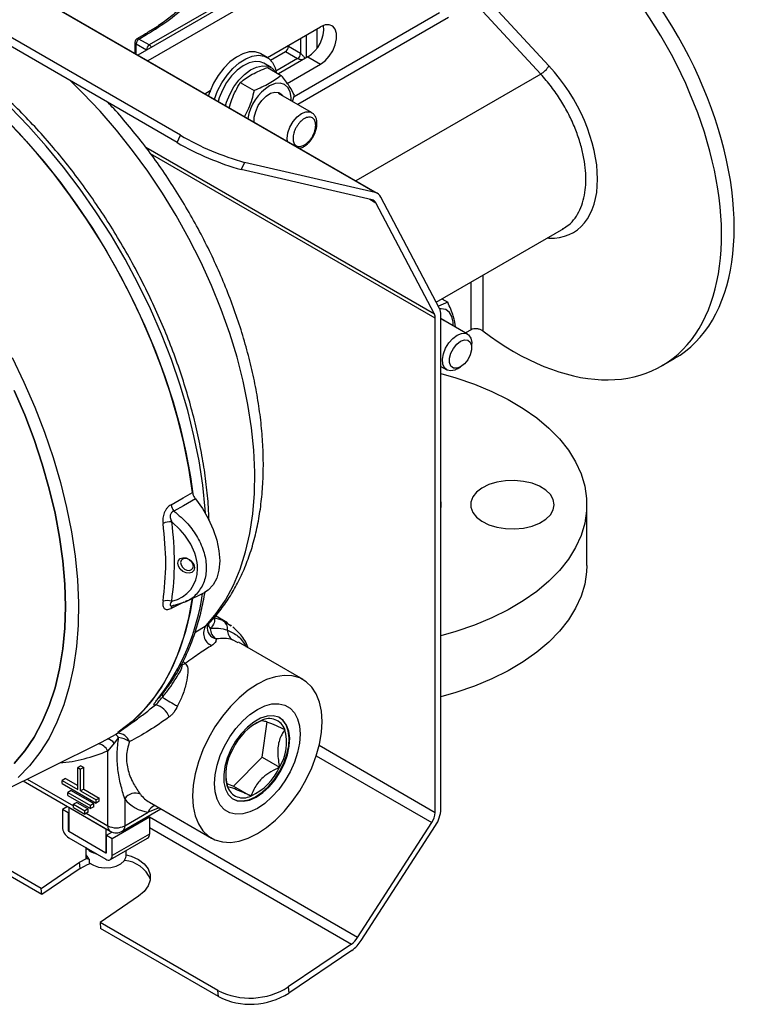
# Model space of a CAD drawing. Header units: inches. Extents: x -9.5 to 26.3, y -12.1 to 25.2.
# Tile 8 of 9: x 19.2 to 24.7, y 13.1 to 20.5. Entities that reach past the tile are written whole.
import ezdxf

# ---------------------------------------------------------------- set-up
doc = ezdxf.new("R2010")
doc.units = ezdxf.units.IN
doc.header["$MEASUREMENT"] = 0

msp = doc.modelspace()

# ---------------------------------------------------------------- linework, layer by layer
at = {"color": 7, "linetype": 'Continuous', "lineweight": 25}
for p, q in [((20.3657, 19.6717), (15.5362, 22.4598)), ((20.3414, 19.6176), (15.5119, 22.4056)), ((21.8309, 19.2411), (16.4711, 22.3353)), ((21.8479, 19.2345), (16.488, 22.3287)), ((22.4532, 21.664), (20.0462, 20.2746)), ((22.5504, 21.6328), (20.1219, 20.2309)), ((21.3694, 21.0646), (20.132, 20.3503)), ((22.638, 20.7314), (23.1362, 20.1932)), ((23.0743, 20.1316), (22.5761, 20.6698)), ((21.22, 19.963), (22.3136, 20.5943)), ((22.3815, 20.5575), (21.2474, 19.9028)), ((20.0958, 20.4293), (20.0392, 20.3967)), ((20.0542, 20.3952), (20.1108, 20.4278)), ((21.0197, 20.256), (21.4187, 20.4863)), ((21.3127, 20.2546), (21.3127, 20.4251)), ((21.3907, 20.4701), (21.3907, 20.3232)), ((20.0242, 20.3707), (20.0242, 20.2873)), ((20.033, 20.3584), (20.1108, 20.3135)), ((20.033, 20.2822), (20.033, 20.3584)), ((20.132, 20.3503), (20.0542, 20.3952)), ((21.1776, 20.3462), (21.1696, 20.3425)), ((21.1776, 20.3382), (21.1776, 20.3471)), ((21.2689, 20.3998), (21.2689, 20.2856)), ((20.1123, 20.3127), (20.1108, 20.3135)), ((20.1108, 20.3135), (20.1108, 20.3118)), ((21.0174, 20.2574), (20.9714, 20.2839)), ((21.0443, 20.2359), (21.1557, 20.3002)), ((21.1557, 20.3002), (21.2469, 20.2476)), ((21.2689, 20.2856), (21.1776, 20.3382)), ((21.047, 20.1814), (20.9919, 20.2132)), ((21.2469, 20.2476), (21.0837, 20.1534)), ((21.3232, 20.2607), (21.1036, 20.1339)), ((21.1689, 20.0614), (21.4187, 20.2056)), ((21.3232, 20.2607), (21.4187, 20.2056)), ((21.02, 20.1822), (21.1243, 20.122)), ((23.0743, 20.1316), (21.6841, 19.329)), ((20.8159, 20.0688), (20.9202, 20.0085)), ((20.5491, 19.9843), (20.59, 20.0079)), ((20.5896, 20.0077), (20.5905, 19.9983)), ((21.352, 19.8424), (21.1033, 19.986)), ((21.2083, 19.9254), (21.2231, 19.9727)), ((20.3414, 19.6176), (20.3657, 19.6717)), ((22.2746, 18.3292), (20.1073, 19.5803)), ((22.2813, 18.2985), (20.1415, 19.5337)), ((20.8481, 19.4684), (20.8238, 19.4143)), ((21.8309, 19.2411), (20.8481, 19.4684)), ((21.8066, 19.1869), (20.8238, 19.4143)), ((21.7885, 19.1911), (21.8348, 19.1644)), ((22.2746, 18.3292), (21.8348, 19.1644)), ((22.3131, 18.3721), (21.8733, 19.2073)), ((22.2886, 18.4186), (23.2473, 18.9721)), ((23.2377, 18.9684), (23.2418, 18.971)), ((23.1362, 18.899), (23.1216, 18.8995)), ((23.1362, 18.899), (23.1334, 18.9063)), ((22.5504, 18.2108), (22.5504, 18.5697)), ((22.638, 18.6203), (22.638, 18.202)), ((22.3757, 18.4173), (22.3048, 18.3878)), ((22.331, 18.4431), (22.3757, 18.4173)), ((22.2813, 14.586), (22.2813, 18.2985)), ((22.3237, 14.6105), (22.3237, 18.323)), ((22.5234, 18.1785), (22.3258, 18.2926)), ((22.5504, 18.2108), (22.509, 18.1869)), ((22.5556, 18.0768), (22.5556, 18.1073)), ((23.9828, 17.9391), (24.0782, 17.9942)), ((22.3237, 17.9347), (22.3679, 17.9092)), ((22.4456, 17.9169), (22.4721, 17.9322)), ((23.4212, 16.4401), (23.4212, 16.8973)), ((20.4093, 16.1703), (20.5467, 16.2382)), ((20.2957, 16.1358), (20.4095, 16.1705)), ((20.3019, 16.1367), (20.3017, 16.1368)), ((20.4085, 16.1721), (20.4029, 16.1702)), ((20.7193, 16.0108), (20.6295, 16.0626)), ((20.4754, 15.9369), (20.5587, 15.9896)), ((20.5587, 15.9896), (20.5754, 16.0024)), ((20.5693, 15.9863), (20.5764, 16.0025)), ((20.6856, 16.0271), (20.748, 15.9873)), ((20.7501, 15.988), (20.7423, 15.9956)), ((20.7997, 15.8589), (20.757, 15.883)), ((21.2879, 15.5831), (20.8023, 15.8635)), ((20.3781, 15.6948), (20.3702, 15.6896)), ((20.3865, 15.7191), (20.4021, 15.7055)), ((20.9185, 15.2471), (20.9744, 15.2768)), ((20.9813, 15.0001), (21.0179, 15.2656)), ((18.9074, 14.6846), (19.7781, 15.1153)), ((19.8676, 15.1071), (19.8199, 15.0491)), ((19.9017, 15.1484), (19.8676, 15.1071)), ((21.4086, 15.0898), (22.2813, 14.586)), ((19.8199, 14.4855), (19.8199, 15.0491)), ((20.7657, 14.7842), (20.9813, 15.0001)), ((20.9813, 15.0001), (21.1116, 14.9248)), ((21.3867, 15.0107), (22.256, 14.5089)), ((19.6186, 14.9365), (19.5938, 14.9222)), ((19.5938, 14.7589), (19.5938, 14.9222)), ((19.5938, 14.9222), (19.615, 14.91)), ((19.6398, 14.9243), (19.615, 14.91)), ((19.615, 14.7467), (19.615, 14.91)), ((19.6186, 14.9365), (19.6398, 14.9243)), ((19.6398, 14.761), (19.6398, 14.9243)), ((19.1847, 14.8218), (19.8385, 14.4443)), ((19.2131, 14.8358), (19.562, 14.6344)), ((19.5019, 14.8406), (19.4772, 14.8263)), ((19.4772, 14.8263), (19.5938, 14.7589)), ((19.4772, 14.8018), (19.4772, 14.8263)), ((19.4772, 14.8018), (19.7317, 14.6548)), ((19.5019, 14.8406), (19.5938, 14.7875)), ((20.7149, 14.8038), (20.7657, 14.7842)), ((19.5443, 14.7508), (19.5196, 14.7365)), ((19.5196, 14.7365), (19.6893, 14.6385)), ((19.5196, 14.712), (19.5196, 14.7365)), ((19.5443, 14.7508), (19.714, 14.6528)), ((19.6398, 14.761), (19.615, 14.7467)), ((19.615, 14.7467), (19.7317, 14.6793)), ((19.6398, 14.761), (19.7565, 14.6936)), ((20.7657, 14.7842), (20.896, 14.7089)), ((19.5196, 14.712), (19.6893, 14.614)), ((19.5868, 14.6609), (19.562, 14.6466)), ((19.562, 14.6466), (19.6469, 14.5977)), ((19.562, 14.6222), (19.562, 14.6466)), ((19.5868, 14.6609), (19.6716, 14.612)), ((19.714, 14.6528), (19.6893, 14.6385)), ((19.714, 14.6283), (19.714, 14.6528)), ((19.7565, 14.6936), (19.7317, 14.6793)), ((19.7317, 14.6548), (19.7317, 14.6793)), ((19.7565, 14.6691), (19.7317, 14.6548)), ((19.7565, 14.6691), (19.7565, 14.6936)), ((19.9472, 14.6889), (19.9472, 14.4855)), ((20.1338, 14.6617), (20.6005, 14.3923)), ((19.518, 14.6294), (19.4789, 14.6068)), ((19.4789, 14.6068), (19.4789, 14.4782)), ((19.5213, 14.5823), (19.4789, 14.6068)), ((19.5266, 14.5854), (19.5213, 14.5823)), ((19.5213, 14.5823), (19.5213, 14.4537)), ((19.5268, 14.6243), (19.5266, 14.6242)), ((19.5266, 14.6242), (19.5266, 14.4445)), ((19.5266, 14.6242), (19.806, 14.4629)), ((19.562, 14.6222), (19.6469, 14.5732)), ((19.6716, 14.612), (19.6469, 14.5977)), ((19.6469, 14.5732), (19.6469, 14.5977)), ((19.6716, 14.5875), (19.6469, 14.5732)), ((19.6575, 14.5793), (19.8199, 14.4855)), ((19.6716, 14.5875), (19.6716, 14.612)), ((19.6893, 14.614), (19.6893, 14.6385)), ((19.714, 14.6283), (19.6893, 14.614)), ((19.9285, 14.4443), (20.2194, 14.6123)), ((19.9472, 14.4855), (20.1232, 14.5872)), ((20.2067, 14.6196), (20.1232, 14.5872)), ((19.3236, 13.9683), (18.3693, 14.5192)), ((19.3199, 14.015), (18.4149, 14.5374)), ((19.8537, 14.3905), (20.133, 14.5517)), ((20.1238, 14.557), (20.133, 14.5517)), ((20.133, 14.5517), (20.133, 14.4231)), ((21.6979, 13.6459), (20.133, 14.5493)), ((21.6979, 13.6459), (22.256, 14.5089)), ((19.5213, 14.4537), (19.5266, 14.4568)), ((19.5266, 14.4445), (19.806, 14.2833)), ((19.806, 14.4629), (19.8061, 14.463)), ((19.806, 14.4629), (19.806, 14.2833)), ((19.8113, 14.415), (19.8515, 14.4382)), ((20.133, 14.4231), (19.8537, 14.2619)), ((20.133, 14.4724), (21.6508, 13.5962)), ((21.7252, 13.6241), (22.2833, 14.4871)), ((19.5266, 14.3955), (19.806, 14.2343)), ((19.8113, 14.2864), (19.8113, 14.415)), ((19.8113, 14.415), (19.8537, 14.3905)), ((19.8397, 14.231), (20.119, 14.3922)), ((19.8537, 14.2619), (19.8537, 14.3905)), ((19.655, 14.3215), (19.655, 14.2567)), ((19.806, 14.2833), (19.8113, 14.2864)), ((19.957, 14.2567), (19.957, 14.2987)), ((19.3199, 14.015), (19.6087, 14.2109)), ((19.6087, 14.2109), (19.6597, 14.2393)), ((19.6124, 14.1642), (19.6087, 14.2109)), ((19.655, 14.2567), (19.6577, 14.2401)), ((19.6577, 14.2401), (19.6577, 14.267)), ((19.6807, 14.2325), (19.6577, 14.2401)), ((19.6807, 14.235), (19.6807, 14.2081)), ((19.6124, 14.1642), (19.3236, 13.9683)), ((19.3236, 13.9683), (19.3199, 14.015)), ((20.0506, 13.9557), (19.7618, 13.7598)), ((20.6475, 13.2486), (19.7618, 13.7598)), ((19.7618, 13.7598), (19.7655, 13.7132)), ((20.6512, 13.2019), (19.7655, 13.7132)), ((21.6508, 13.5962), (21.1768, 13.2747)), ((21.6545, 13.5495), (21.1805, 13.228)), ((20.6512, 13.2019), (20.6475, 13.2486)), ((21.1768, 13.2747), (21.1805, 13.228))]:
    msp.add_line(p, q, dxfattribs=at)
at = {"color": 7, "linetype": 'Continuous', "lineweight": 25, "flags": 128}
for points in [[(20.4578, 16.988), (20.4299, 17.1722), (20.3924, 17.3595), (20.3453, 17.549), (20.2889, 17.7399), (20.2234, 17.9313), (20.1492, 18.1223), (20.0665, 18.3121), (19.9758, 18.4999), (19.8774, 18.6847), (19.7718, 18.8658), (19.6594, 19.0424), (19.5408, 19.2136), (19.4166, 19.3787), (19.2871, 19.5369), (19.1532, 19.6875), (19.0152, 19.8299), (18.874, 19.9634), (18.73, 20.0873), (18.584, 20.2013), (18.4366, 20.3046), (18.2885, 20.3969), (18.1403, 20.4778), (17.9927, 20.5469)], [(21.4187, 20.2056), (21.4529, 20.231), (21.4844, 20.2658), (21.5105, 20.3071), (21.5292, 20.3515), (21.539, 20.3954), (21.539, 20.4354), (21.5292, 20.4681), (21.5105, 20.4909), (21.4844, 20.5019), (21.4529, 20.5004), (21.4187, 20.4863)], [(20.0958, 20.4293), (20.0958, 20.4293), (20.0955, 20.4291)], [(20.9714, 20.2839), (20.967, 20.2863), (20.9281, 20.2987), (20.8839, 20.2982), (20.8363, 20.2849), (20.7871, 20.2594), (20.7385, 20.2227), (20.6923, 20.1763), (20.6505, 20.1222), (20.6149, 20.0624), (20.5867, 19.9995), (20.5751, 19.9651)], [(20.6221, 19.9421), (20.6457, 20.0047), (20.6778, 20.0663), (20.7167, 20.1236), (20.7609, 20.1741), (20.8086, 20.2159), (20.8577, 20.2471), (20.9064, 20.2666), (20.9525, 20.2735), (20.9943, 20.2675), (21.03, 20.249), (21.0581, 20.2186), (21.0775, 20.1775), (21.0853, 20.1445)], [(20.9919, 20.2132), (20.9667, 20.2234), (20.9272, 20.2265), (20.8838, 20.2167), (20.8385, 20.1946), (20.7935, 20.1612), (20.7511, 20.1181), (20.7132, 20.0673), (20.6816, 20.0114), (20.6579, 19.953), (20.65, 19.926)], [(20.7051, 19.8942), (20.713, 19.9211), (20.7367, 19.9796), (20.7683, 20.0355), (20.8062, 20.0862), (20.8487, 20.1293), (20.8936, 20.1628), (20.9389, 20.1849), (20.9824, 20.1947), (21.0219, 20.1916), (21.0555, 20.1759), (21.0818, 20.1482), (21.0835, 20.1456)], [(20.5587, 15.9896), (20.6356, 16.0797), (20.704, 16.1806), (20.7638, 16.2918), (20.8144, 16.4127), (20.8558, 16.5427), (20.8877, 16.6812), (20.9099, 16.8275), (20.9223, 16.9808), (20.9248, 17.1404), (20.9176, 17.3056), (20.9005, 17.4754), (20.8736, 17.649), (20.8372, 17.8256), (20.7914, 18.0043), (20.7363, 18.1841), (20.6724, 18.3643), (20.5998, 18.5438), (20.5191, 18.7218), (20.4305, 18.8975), (20.3345, 19.0699), (20.2316, 19.2381), (20.1223, 19.4014), (20.0071, 19.5589), (19.8867, 19.7099), (19.7616, 19.8535), (19.6325, 19.9891), (19.5363, 20.0823)], [(21.1979, 19.9314), (21.1982, 19.9548), (21.1912, 19.998), (21.1743, 20.0318), (21.1485, 20.0544), (21.1154, 20.0641), (21.0772, 20.0605), (21.0362, 20.0437)], [(20.9209, 19.7696), (20.9216, 19.8086), (20.9321, 19.8517), (20.9516, 19.8947), (20.9784, 19.9338), (21.01, 19.9656), (21.0437, 19.9873), (21.0764, 19.9968), (21.1053, 19.9934), (21.1278, 19.9773), (21.1342, 19.9681)], [(20.5545, 16.8312), (20.5523, 16.863), (20.534, 17.0435), (20.5059, 17.2278), (20.468, 17.4152), (20.4206, 17.6048), (20.3638, 17.7958), (20.298, 17.9872), (20.2234, 18.1783), (20.1403, 18.368), (20.0491, 18.5557), (19.9503, 18.7404), (19.8443, 18.9213), (19.7315, 19.0976), (19.6126, 19.2685), (19.4879, 19.4332), (19.3581, 19.5909), (19.2238, 19.741), (19.0856, 19.8828)], [(21.1708, 19.6254), (21.1686, 19.6489), (21.1739, 19.6902), (21.1891, 19.7336), (21.2129, 19.7748), (21.2428, 19.8097), (21.276, 19.8349), (21.3092, 19.848), (21.3392, 19.8477), (21.3522, 19.8423)], [(19.0716, 19.7738), (19.2077, 19.6286), (19.3395, 19.4753), (19.4666, 19.3148), (19.5884, 19.1478), (19.7043, 18.9749), (19.8138, 18.7971), (19.9163, 18.615), (20.0116, 18.4295), (20.0991, 18.2414), (20.1783, 18.0516), (20.2491, 17.8609), (20.311, 17.6702), (20.3639, 17.4803), (20.4073, 17.2921), (20.4412, 17.1064), (20.4591, 16.9793)], [(22.4162, 18.2404), (22.4158, 18.2685), (22.4069, 18.3101), (22.3882, 18.342), (22.3609, 18.3622), (22.3267, 18.3694), (22.3146, 18.3689)], [(22.3237, 18.2983), (22.3395, 18.2887), (22.3478, 18.2799)], [(22.4456, 17.9169), (22.4292, 17.9088), (22.3979, 17.9019), (22.3708, 17.9076), (22.3504, 17.9254), (22.3384, 17.9537), (22.336, 17.99), (22.3433, 18.0312), (22.3596, 18.0734), (22.3837, 18.113), (22.4132, 18.1465), (22.4456, 18.1708), (22.4456, 18.1708)], [(22.4721, 17.9321), (22.4435, 17.9215), (22.4184, 17.9237), (22.3997, 17.9386), (22.3898, 17.9644), (22.3898, 17.9979), (22.3997, 18.0351), (22.4184, 18.0715), (22.4435, 18.1027), (22.4721, 18.125), (22.5006, 18.1357), (22.5257, 18.1335), (22.5444, 18.1186), (22.5543, 18.0928), (22.5543, 18.0593), (22.5444, 18.0221), (22.5257, 17.9857), (22.5006, 17.9545), (22.4721, 17.9321)], [(22.4456, 18.1708), (22.478, 18.1839), (22.5076, 18.1845), (22.5316, 18.1727), (22.548, 18.1493), (22.5553, 18.1167), (22.5556, 18.1073)], [(19.1008, 18.0024), (19.1903, 17.8171), (19.2719, 17.6298), (19.345, 17.4413), (19.4094, 17.2525), (19.4648, 17.0641), (19.511, 16.8772), (19.5477, 16.6925), (19.5747, 16.5109), (19.5919, 16.3332), (19.5993, 16.1602), (19.5969, 15.9927), (19.5845, 15.8315), (19.5624, 15.6773), (19.5305, 15.5308), (19.4891, 15.3927), (19.4383, 15.2637), (19.3783, 15.1442), (19.3095, 15.0348), (19.2321, 14.9362), (19.1465, 14.8486)], [(22.3237, 17.8823), (22.4368, 17.8499), (22.5753, 17.8021), (22.7062, 17.7477), (22.8286, 17.687), (22.9414, 17.6204), (23.0439, 17.5485), (23.1354, 17.4718), (23.215, 17.3908), (23.2823, 17.3062), (23.3368, 17.2185), (23.378, 17.1284), (23.4056, 17.0367), (23.4195, 16.9439), (23.4195, 16.8508), (23.4056, 16.758), (23.378, 16.6662), (23.3368, 16.5762), (23.2823, 16.4885), (23.215, 16.4038), (23.1354, 16.3229), (23.0439, 16.2461), (22.9414, 16.1742), (22.8286, 16.1076), (22.7062, 16.0469), (22.5753, 15.9925), (22.4368, 15.9448), (22.3237, 15.9123)], [(19.1168, 17.756), (19.1956, 17.5719), (19.266, 17.3866), (19.3277, 17.2012), (19.3804, 17.0165), (19.4239, 16.8333), (19.4579, 16.6525), (19.4823, 16.475), (19.497, 16.3015), (19.5019, 16.1329), (19.497, 15.97), (19.4823, 15.8134), (19.4579, 15.6641), (19.4239, 15.5225), (19.3804, 15.3895), (19.3277, 15.2656), (19.266, 15.1515), (19.1956, 15.0475), (19.1168, 14.9543)], [(19.1169, 14.9543), (19.1956, 15.0475), (19.266, 15.1514), (19.3277, 15.2656), (19.3804, 15.3895), (19.4239, 15.5225), (19.4579, 15.664), (19.4823, 15.8134), (19.497, 15.9699), (19.5019, 16.1329), (19.497, 16.3015), (19.4823, 16.475), (19.4579, 16.6525), (19.4239, 16.8333), (19.3804, 17.0165), (19.3277, 17.2012), (19.266, 17.3866), (19.1956, 17.5719), (19.1169, 17.7561)], [(23.1762, 16.8973), (23.1689, 16.9364), (23.1471, 16.9737), (23.112, 17.0074), (23.0651, 17.0359), (23.0088, 17.058), (22.9455, 17.0725), (22.8783, 17.0789), (22.8103, 17.0768), (22.7446, 17.0663), (22.6844, 17.0478), (22.6325, 17.0224), (22.5913, 16.9911), (22.5627, 16.9554), (22.5481, 16.917), (22.5481, 16.8777), (22.5627, 16.8393), (22.5913, 16.8036), (22.6325, 16.7723), (22.6844, 16.7468), (22.7446, 16.7284), (22.8103, 16.7179), (22.8783, 16.7157), (22.9455, 16.7221), (23.0088, 16.7367), (23.0651, 16.7587), (23.112, 16.7873), (23.1471, 16.821), (23.1689, 16.8582), (23.1762, 16.8973)], [(20.2956, 16.8971), (20.3864, 16.948), (20.4578, 16.988)], [(20.4788, 16.9408), (20.3882, 16.8896), (20.317, 16.8493)], [(20.4788, 16.9408), (20.5308, 16.8696), (20.5758, 16.7926), (20.6122, 16.7121), (20.6391, 16.6307), (20.6556, 16.5509), (20.6612, 16.4752), (20.6556, 16.4058), (20.6391, 16.3451), (20.6122, 16.2948), (20.5757, 16.2564), (20.5467, 16.2382)], [(22.3237, 16.9194), (22.3246, 16.8973), (22.3237, 16.8753)], [(20.4712, 16.424), (20.4664, 16.4037), (20.4529, 16.3891), (20.4326, 16.3824), (20.4086, 16.3845), (20.3847, 16.3952), (20.3644, 16.4129), (20.3509, 16.4348), (20.3461, 16.4577), (20.3509, 16.478), (20.3644, 16.4926), (20.3847, 16.4993), (20.4086, 16.4972), (20.4326, 16.4865), (20.4529, 16.4688), (20.4664, 16.4469), (20.4712, 16.424)], [(20.4635, 16.4361), (20.4599, 16.4537), (20.4494, 16.4707), (20.4338, 16.4843), (20.4153, 16.4926), (20.3968, 16.4942), (20.3812, 16.489), (20.3707, 16.4777), (20.367, 16.4621), (20.3707, 16.4445), (20.3812, 16.4275), (20.3968, 16.4139), (20.4153, 16.4056), (20.4338, 16.4039), (20.4494, 16.4092), (20.4599, 16.4205), (20.4635, 16.4361)], [(23.4212, 16.4401), (23.4195, 16.3935), (23.4056, 16.3007), (23.378, 16.2089), (23.3368, 16.1189), (23.2823, 16.0312), (23.215, 15.9466), (23.1354, 15.8656), (23.0439, 15.7889), (22.9414, 15.7169), (22.8286, 15.6504), (22.7062, 15.5897), (22.5753, 15.5352), (22.4368, 15.4875), (22.3237, 15.4551)], [(19.7781, 15.1153), (19.8769, 15.1711), (19.9753, 15.2423), (20.0661, 15.3252), (20.1488, 15.4195), (20.2231, 15.5248), (20.2886, 15.6406), (20.345, 15.7663), (20.3922, 15.9014), (20.4298, 16.0453), (20.4576, 16.1973)], [(20.4566, 16.1937), (20.4386, 16.0905), (20.4039, 15.9447), (20.3596, 15.8074), (20.3059, 15.6793), (20.2432, 15.561), (20.1717, 15.4529), (20.0917, 15.3556), (20.0035, 15.2695), (19.9076, 15.195), (19.8944, 15.1861)], [(20.3915, 16.165), (20.3668, 16.1529), (20.2954, 16.1181)], [(20.9442, 14.4263), (21.0134, 14.472), (21.0811, 14.5281), (21.1461, 14.5936), (21.207, 14.6672), (21.2625, 14.7472), (21.3116, 14.8322), (21.3531, 14.9203), (21.3864, 15.0098), (21.4106, 15.0988), (21.4254, 15.1856), (21.4303, 15.2683), (21.4254, 15.3454), (21.4106, 15.4151), (21.3864, 15.4762), (21.3531, 15.5273), (21.3116, 15.5674), (21.2625, 15.5957), (21.207, 15.6117), (21.1461, 15.6149), (21.0811, 15.6054), (21.0134, 15.5833), (20.9442, 15.5491), (20.875, 15.5034), (20.8072, 15.4473), (20.7422, 15.3818), (20.6814, 15.3082), (20.6258, 15.2282), (20.5768, 15.1432), (20.5352, 15.0551), (20.502, 14.9656), (20.4777, 14.8766), (20.463, 14.7898), (20.458, 14.7071), (20.463, 14.63), (20.4777, 14.5603), (20.502, 14.4992), (20.5352, 14.4481), (20.5768, 14.408), (20.6258, 14.3797), (20.6814, 14.3637), (20.7422, 14.3605), (20.8072, 14.37), (20.875, 14.3921), (20.9442, 14.4263)], [(20.2309, 15.4757), (20.2322, 15.4668), (20.2324, 15.4519)], [(20.2091, 15.4493), (20.2074, 15.4474), (20.1969, 15.4385)], [(20.9442, 15.3594), (21.0001, 15.3861), (21.0543, 15.4006), (21.1051, 15.4025), (21.1511, 15.3919), (21.1908, 15.369), (21.223, 15.3345), (21.2467, 15.2895), (21.2612, 15.2353), (21.2661, 15.1735), (21.2612, 15.1062), (21.2467, 15.0352), (21.223, 14.9628), (21.1908, 14.8911), (21.1511, 14.8224), (21.1051, 14.7587), (21.0543, 14.7019), (21.0001, 14.6539), (20.9442, 14.616), (20.8883, 14.5894), (20.8341, 14.5748), (20.7832, 14.5729), (20.7373, 14.5835), (20.6976, 14.6064), (20.6654, 14.6409), (20.6417, 14.6859), (20.6272, 14.7401), (20.6223, 14.8019), (20.6272, 14.8692), (20.6417, 14.9402), (20.6654, 15.0126), (20.6976, 15.0843), (20.7373, 15.153), (20.7832, 15.2167), (20.8341, 15.2735), (20.8883, 15.3215), (20.9442, 15.3594)], [(21.1842, 15.0829), (21.1877, 15.1429), (21.1811, 15.1967), (21.1646, 15.242), (21.1388, 15.277), (21.1048, 15.3002), (21.0641, 15.3108), (21.0183, 15.3083), (20.9692, 15.2928), (20.919, 15.2649), (20.8695, 15.2258), (20.8229, 15.177), (20.7811, 15.1206), (20.7457, 15.0589), (20.7183, 14.9944), (20.6999, 14.9297), (20.6913, 14.8675), (20.6929, 14.8104), (20.7045, 14.7606), (20.7258, 14.7202), (20.7558, 14.6909), (20.7933, 14.6739), (20.8368, 14.6698), (20.8845, 14.6789), (20.9344, 14.7007), (20.9846, 14.7344), (21.0328, 14.7786), (21.0773, 14.8314), (21.1161, 14.8908), (21.1476, 14.9543), (21.1707, 15.0192), (21.1842, 15.0829)], [(21.1802, 15.0853), (21.1837, 15.1452), (21.1771, 15.199), (21.1605, 15.2443), (21.1348, 15.2793), (21.111, 15.2973)], [(20.7595, 14.6884), (20.7893, 14.6762), (20.8328, 14.6722), (20.8805, 14.6812), (20.9304, 14.7031), (20.9805, 14.7367), (21.0288, 14.7809), (21.0732, 14.8338), (21.112, 14.8931), (21.1436, 14.9566), (21.1666, 15.0215), (21.1802, 15.0853)], [(19.6124, 14.1642), (19.6669, 14.1942), (19.6875, 14.2027)], [(19.6807, 14.2081), (19.7117, 14.1886), (19.7515, 14.1754), (19.7962, 14.1697), (19.8418, 14.1721), (19.8842, 14.1822), (19.9193, 14.1992), (19.944, 14.2214), (19.956, 14.247), (19.957, 14.2567)], [(19.957, 14.2682), (19.9951, 14.2573), (20.0498, 14.2326), (20.0934, 14.2005), (20.1239, 14.1625), (20.1395, 14.1205), (20.1397, 14.0767), (20.1243, 14.0332), (20.0941, 13.9922), (20.0506, 13.9557)]]:
    msp.add_lwpolyline(points, dxfattribs=at)
at = {"color": 7, "linetype": 'Continuous', "lineweight": 25}
for centre, radius, start, end in [((21.1929, 20.4747), 0.2505, 301.34143, 5.17934), ((20.102, 20.4156), 0.0151, 54.38242, 114.30712), ((20.0392, 20.3722), 0.0151, 185.70507, 245.62445), ((20.0791, 20.3563), 0.0461, 122.60548, 177.39452), ((20.0455, 20.3833), 0.0148, 53.70192, 115.01653), ((20.1568, 20.3114), 0.0461, 122.60548, 177.39452), ((20.108, 20.3125), 0.0448, 27.4992, 57.59271), ((21.13, 20.3404), 0.0476, 302.60548, 357.39452), ((21.2213, 20.2877), 0.0476, 302.60548, 357.39452), ((22.9765, 20.2917), 0.1876, 301.40974, 328.33677), ((21.2272, 19.7377), 0.3607, 121.97165, 170.35738), ((21.3955, 21.4447), 2.1094, 240.01763, 254.27293), ((21.4199, 21.4989), 2.1094, 240.01763, 254.27293), ((21.8162, 19.1792), 0.0637, 26.18037, 76.57654), ((21.7967, 19.1457), 0.0424, 26.18037, 76.57654), ((22.2181, 18.3259), 0.1056, 358.43177, 25.93589), ((22.2153, 18.3003), 0.066, 358.43177, 25.93589), ((20.3992, 16.9149), 0.1052, 189.77593, 218.58802), ((20.285, 16.664), 0.1047, 81.51983, 118.38179), ((18.907, 16.4502), 1.6393, 321.89545, 352.30853), ((20.268, 16.0907), 0.0871, 68.15695, 112.1437), ((20.3235, 16.1153), 0.0282, 128.10084, 174.24789), ((20.3175, 16.1211), 0.02, 91.91587, 124.91044), ((20.6375, 15.9314), 0.098, 143.58077, 248.7991), ((20.6543, 15.9728), 0.0861, 170.9442, 257.40295), ((20.6308, 16.0036), 0.0548, 180.29003, 221.36631), ((20.5819, 15.7668), 0.2802, 68.27444, 82.51329), ((20.6436, 15.9628), 0.0769, 354.56605, 56.905), ((20.6901, 15.9733), 0.1006, 183.36515, 237.12831), ((20.8005, 15.9507), 0.0805, 176.60589, 237.30232), ((20.3466, 15.7976), 0.1076, 287.01054, 301.04897), ((20.1451, 15.2521), 0.1462, 20.44018, 76.38948), ((20.7014, 16.1128), 0.8105, 234.63832, 243.85093), ((21.1614, 14.8746), 0.4435, 114.92781, 155.15958), ((21.0323, 15.1643), 0.1265, 20.57111, 117.23893), ((19.8114, 15.0832), 0.1114, 35.85652, 52.97622), ((19.891, 15.0843), 0.0969, 19.9892, 89.15283), ((20.7934, 15.1134), 0.3699, 329.34612, 14.93335), ((19.7396, 15.0115), 0.0886, 25.08812, 85.37064), ((19.8061, 15.0608), 0.077, 36.99978, 80.35706), ((19.8856, 14.987), 0.1622, 53.50101, 84.28471), ((19.3567, 16.1178), 1.1648, 275.04711, 293.43227), ((21.0771, 14.8723), 0.3699, 149.34612, 194.93335), ((20.7091, 15.1112), 0.4435, 294.92781, 335.15958), ((20.0261, 14.6345), 0.0958, 66.14944, 145.44939), ((20.2535, 14.8678), 0.2384, 217.67095, 239.84981), ((20.8381, 14.8214), 0.1265, 200.57111, 297.23893), ((20.1587, 14.8518), 0.267, 217.61024, 262.37901), ((20.202, 14.5583), 0.0839, 108.64332, 159.8892), ((22.1334, 14.5917), 0.148, 325.94914, 357.78639), ((22.0871, 14.6196), 0.2367, 325.94914, 357.78639), ((19.5825, 14.4829), 0.1037, 182.60548, 237.39452), ((19.5329, 14.4542), 0.0115, 182.60548, 237.39452), ((19.864, 14.4807), 0.0444, 173.70115, 234.98667), ((19.8835, 14.6083), 0.1383, 242.60967, 297.39033), ((19.8835, 14.5223), 0.09, 240.00269, 299.99731), ((19.9044, 14.4801), 0.0432, 304.05635, 7.25583), ((20.0999, 14.4195), 0.0333, 305.01333, 6.29885), ((19.7719, 14.4324), 0.1611, 223.42547, 256.3292), ((19.808, 14.2858), 0.00328, 230.79671, 9.21404), ((19.7276, 14.2928), 0.0744, 200.29365, 230.96573), ((19.8246, 14.2571), 0.0295, 230.79671, 9.21404), ((19.9287, 13.9951), 0.2301, 22.8445, 85.61202), ((21.5497, 13.7391), 0.1751, 305.25913, 327.83993), ((21.5029, 13.7639), 0.2626, 305.25913, 327.83993), ((20.8891, 13.7281), 0.537, 243.25631, 302.39049), ((20.8928, 13.6815), 0.537, 243.25631, 302.39049)]:
    msp.add_arc(centre, radius, start, end, dxfattribs=at)
for centre, major_axis, ratio, start_param, end_param in [((22.8949, 19.7804), (-1.0976, 1.8356), 0.587369, 2.179459, 5.745927), ((22.9904, 19.8355), (-1.0976, 1.8356), 0.587369, 3.132556, 5.656564), ((22.8736, 19.6925), (-0.4478, 0.7489), 0.587369, 2.778898, 5.057172), ((20.0791, 16.5292), (0.3738, -0.255), 0.71515, 5.727246, 7.746511), ((17.3221, 17.2717), (2.6954, -1.8386), 0.71515, 0.336015, 0.571371)]:
    msp.add_ellipse(centre, major_axis=major_axis, ratio=ratio, start_param=start_param, end_param=end_param, dxfattribs=at)
for points, knots in [([(20.1108, 20.4278), (20.1704, 20.465), (20.2913, 20.5404), (20.439, 20.6714), (20.5584, 20.8147), (20.6422, 20.968), (20.6882, 21.1265), (20.6947, 21.2855), (20.6664, 21.441), (20.618, 21.5399), (20.5942, 21.5886)], [0, 0, 0, 0, 0.12086, 0.2452, 0.371974, 0.5, 0.628026, 0.7548, 0.87914, 1, 1, 1, 1]), ([(20.5342, 20.819), (20.5174, 20.795), (20.4828, 20.7454), (20.4179, 20.6733), (20.3434, 20.6025), (20.2594, 20.5352), (20.1769, 20.4773), (20.119, 20.4437), (20.095, 20.4297)], [0, 0, 0, 0, 0.167361, 0.344758, 0.521696, 0.698315, 0.8747, 1, 1, 1, 1]), ([(20.5811, 16.7769), (20.58, 16.8109), (20.5769, 16.9001), (20.5619, 17.0492), (20.5372, 17.2229), (20.5035, 17.3994), (20.4613, 17.5778), (20.4106, 17.7574), (20.3519, 17.9375), (20.2852, 18.1174), (20.2108, 18.2964), (20.1292, 18.4739), (20.0405, 18.6491), (19.9451, 18.8213), (19.8435, 18.9898), (19.736, 19.154), (19.623, 19.3133), (19.505, 19.467), (19.3824, 19.6145), (19.2557, 19.7552), (19.1254, 19.8886), (18.992, 20.0141), (18.856, 20.1313), (18.7178, 20.2396), (18.5781, 20.3385), (18.4373, 20.4278), (18.296, 20.5069), (18.1548, 20.5756), (18.0141, 20.6335), (17.8745, 20.6803), (17.7367, 20.7157), (17.6012, 20.7397), (17.4687, 20.7519), (17.3396, 20.7527), (17.2151, 20.741), (17.1202, 20.725), (17.0687, 20.709), (17.0554, 20.7049)], [0, 0, 0, 0, 0.018134, 0.047646, 0.077148, 0.106638, 0.136116, 0.165582, 0.195036, 0.224481, 0.253917, 0.283348, 0.312774, 0.342199, 0.371622, 0.401048, 0.430476, 0.459909, 0.48935, 0.5188, 0.548261, 0.577735, 0.607223, 0.636727, 0.666247, 0.695783, 0.725333, 0.754893, 0.784456, 0.814007, 0.843532, 0.873008, 0.902411, 0.931714, 0.960892, 0.989929, 1, 1, 1, 1]), ([(20.0393, 20.3966), (20.0363, 20.3945), (20.0305, 20.3903), (20.0252, 20.3808), (20.0246, 20.374), (20.0243, 20.3707)], [0, 0, 0, 0, 0.34422, 0.686064, 1, 1, 1, 1]), ([(21.2689, 20.2856), (21.2696, 20.2851), (21.271, 20.2843), (21.2743, 20.2819), (21.279, 20.2779), (21.2849, 20.272), (21.2937, 20.2623), (21.3002, 20.2544), (21.3033, 20.2495), (21.3034, 20.2493)], [0, 0, 0, 0, 0.051167, 0.104394, 0.222621, 0.370318, 0.553112, 0.984256, 1, 1, 1, 1]), ([(21.2831, 20.2375), (21.2805, 20.2378), (21.2753, 20.2385), (21.2666, 20.2405), (21.2586, 20.2427), (21.2528, 20.2447), (21.2491, 20.2464), (21.2477, 20.2472), (21.2469, 20.2476)], [0, 0, 0, 0, 0.23531, 0.488002, 0.692221, 0.855664, 0.929255, 1, 1, 1, 1]), ([(20.8159, 20.0688), (20.8444, 20.0902), (20.9024, 20.1337), (20.9804, 20.1658), (21.02, 20.1822)], [0, 0, 0, 0, 0.4912125, 1, 1, 1, 1]), ([(21.1243, 20.122), (21.0958, 20.1006), (21.0378, 20.057), (20.9599, 20.0249), (20.9202, 20.0085)], [0, 0, 0, 0, 0.4912125, 1, 1, 1, 1]), ([(21.2231, 19.9727), (21.2118, 19.9943), (21.1889, 20.0383), (21.1461, 20.0937), (21.1243, 20.122)], [0, 0, 0, 0, 0.491212, 1, 1, 1, 1]), ([(23.2418, 18.971), (23.2564, 18.9796), (23.2907, 18.9999), (23.3334, 19.0482), (23.3704, 19.1105), (23.3958, 19.1817), (23.4105, 19.259), (23.4153, 19.3413), (23.4105, 19.4288), (23.3958, 19.5224), (23.3703, 19.6218), (23.3336, 19.7253), (23.2854, 19.8309), (23.2257, 19.9361), (23.1555, 20.0389), (23.1016, 20.1004), (23.0743, 20.1316)], [0, 0, 0, 0, 0.055449, 0.13058, 0.203415, 0.273953, 0.342194, 0.408139, 0.474085, 0.542326, 0.612864, 0.685699, 0.76083, 0.838257, 0.91798, 1, 1, 1, 1]), ([(20.7329, 19.8781), (20.739, 19.8993), (20.7583, 19.9676), (20.7924, 20.0274), (20.8159, 20.0688)], [0, 0, 0, 0, 0.309883, 1, 1, 1, 1]), ([(20.9202, 20.0085), (20.9085, 19.9624), (20.8908, 19.8931), (20.8585, 19.8322), (20.8477, 19.8119)], [0, 0, 0, 0, 0.666199, 1, 1, 1, 1]), ([(20.5755, 16.0023), (20.5783, 16.0049), (20.61, 16.0344), (20.6635, 16.0999), (20.7351, 16.199), (20.7978, 16.3082), (20.8524, 16.4259), (20.8983, 16.5522), (20.9352, 16.6863), (20.9629, 16.8277), (20.9812, 16.9756), (20.99, 17.1291), (20.9894, 17.2876), (20.9794, 17.4501), (20.9602, 17.6159), (20.9318, 17.7841), (20.8947, 17.9542), (20.8489, 18.1253), (20.7947, 18.2967), (20.7324, 18.4677), (20.6624, 18.6376), (20.5848, 18.8057), (20.5002, 18.9713), (20.4088, 19.1337), (20.3111, 19.2922), (20.2074, 19.4461), (20.0982, 19.595), (19.9837, 19.7375), (19.8914, 19.8452), (19.8361, 19.9027), (19.8219, 19.9175)], [0, 0, 0, 0, 0.003431, 0.039048, 0.074988, 0.111339, 0.14814, 0.185382, 0.223016, 0.260965, 0.299141, 0.337461, 0.375855, 0.414266, 0.452655, 0.491004, 0.529304, 0.567554, 0.605756, 0.643916, 0.682041, 0.720139, 0.75822, 0.796293, 0.834366, 0.872448, 0.910547, 0.948673, 0.986835, 1, 1, 1, 1]), ([(21.3633, 19.6605), (21.3703, 19.6741), (21.3799, 19.693), (21.3881, 19.7213), (21.3924, 19.7443), (21.393, 19.7702), (21.3888, 19.7954), (21.3782, 19.8184), (21.3654, 19.835), (21.3546, 19.8398), (21.3517, 19.8411)], [0, 0, 0, 0, 0.19992, 0.276651, 0.402326, 0.528903, 0.662955, 0.801533, 0.946093, 1, 1, 1, 1]), ([(21.3834, 19.7476), (21.3823, 19.7345), (21.3805, 19.7143), (21.3699, 19.6851), (21.3588, 19.6631), (21.3452, 19.6424), (21.3253, 19.619), (21.2979, 19.5971), (21.2706, 19.5874), (21.2507, 19.5878), (21.2371, 19.5928), (21.226, 19.6021), (21.2157, 19.6191), (21.2104, 19.6477), (21.2157, 19.6823), (21.226, 19.7113), (21.2371, 19.7334), (21.2507, 19.7541), (21.2706, 19.7775), (21.2979, 19.7993), (21.3253, 19.809), (21.3452, 19.8086), (21.3588, 19.8036), (21.3699, 19.7943), (21.3805, 19.7775), (21.3823, 19.7593), (21.3834, 19.7476)], [0, 0, 0, 0, 0.059861, 0.092444, 0.125, 0.157584, 0.190139, 0.25, 0.309861, 0.342444, 0.375, 0.407584, 0.440139, 0.5, 0.559861, 0.592444, 0.625, 0.657584, 0.690139, 0.75, 0.809861, 0.842444, 0.875, 0.907584, 0.940139, 1, 1, 1, 1]), ([(21.2606, 19.5735), (21.2651, 19.5744), (21.2788, 19.5773), (21.2989, 19.5891), (21.3197, 19.6053), (21.3382, 19.6241), (21.3526, 19.6427), (21.3606, 19.656), (21.3633, 19.6605)], [0, 0, 0, 0, 0.113495, 0.346143, 0.525917, 0.689764, 0.895202, 1, 1, 1, 1]), ([(22.4361, 18.2271), (22.4312, 18.2554), (22.421, 18.313), (22.391, 18.3821), (22.3757, 18.4173)], [0, 0, 0, 0, 0.491212, 1, 1, 1, 1]), ([(22.638, 18.202), (22.6316, 18.2059), (22.6187, 18.2139), (22.5943, 18.2194), (22.5697, 18.2192), (22.5568, 18.2136), (22.5504, 18.2108)], [0, 0, 0, 0, 0.24979, 0.499604, 0.749406, 1, 1, 1, 1]), ([(20.4578, 16.988), (20.4585, 16.984), (20.4598, 16.976), (20.4645, 16.9636), (20.4708, 16.9515), (20.4761, 16.9444), (20.4788, 16.9408)], [0, 0, 0, 0, 0.249808, 0.499204, 0.749013, 1, 1, 1, 1]), ([(20.2956, 16.8971), (20.2902, 16.8937), (20.2797, 16.8869), (20.2654, 16.8722), (20.2532, 16.8548), (20.2411, 16.8295), (20.2323, 16.7944), (20.2343, 16.7693), (20.2353, 16.7562)], [0, 0, 0, 0, 0.127006, 0.25136, 0.375392, 0.501274, 0.737842, 1, 1, 1, 1]), ([(20.317, 16.8493), (20.3137, 16.8481), (20.3072, 16.8458), (20.2989, 16.8388), (20.2928, 16.8296), (20.2895, 16.8185), (20.2889, 16.8063), (20.2915, 16.7886), (20.2968, 16.7762), (20.3005, 16.7676)], [0, 0, 0, 0, 0.118386, 0.228784, 0.336942, 0.449586, 0.571088, 0.703258, 1, 1, 1, 1]), ([(20.317, 16.8493), (20.3532, 16.8183), (20.4218, 16.7595), (20.4995, 16.6497), (20.5491, 16.5358), (20.5661, 16.4214), (20.5493, 16.3162), (20.4983, 16.2338), (20.4481, 16.1847), (20.4126, 16.1734), (20.4085, 16.1721)], [0, 0, 0, 0, 0.1494014, 0.2831429, 0.426824, 0.5658065, 0.7048952, 0.848733, 0.9824388, 1, 1, 1, 1]), ([(20.2352, 16.1714), (20.2454, 16.2661), (20.2659, 16.4556), (20.2455, 16.656), (20.2353, 16.7562)], [0, 0, 0, 0, 0.500002, 1, 1, 1, 1]), ([(20.2091, 15.4493), (20.2231, 15.4663), (20.2631, 15.5147), (20.3229, 15.6019), (20.3857, 15.7134), (20.4404, 15.8337), (20.4864, 15.9626), (20.5243, 16.098), (20.542, 16.1938), (20.5509, 16.2413)], [0, 0, 0, 0, 0.082542, 0.234504, 0.386947, 0.54009, 0.693861, 0.848144, 1, 1, 1, 1]), ([(20.2352, 16.1714), (20.2341, 16.16), (20.2322, 16.1383), (20.241, 16.1194), (20.2531, 16.1112), (20.2653, 16.1093), (20.2796, 16.1112), (20.2901, 16.1158), (20.2954, 16.1181)], [0, 0, 0, 0, 0.262389, 0.499182, 0.625093, 0.749658, 0.87326, 1, 1, 1, 1]), ([(20.3004, 16.1716), (20.2967, 16.1655), (20.2914, 16.1567), (20.2888, 16.1467), (20.2893, 16.1411), (20.2927, 16.1375), (20.2988, 16.1363), (20.3071, 16.1374), (20.3135, 16.1398), (20.3169, 16.1411)], [0, 0, 0, 0, 0.296598, 0.429143, 0.550448, 0.662796, 0.77119, 0.881838, 1, 1, 1, 1]), ([(20.6184, 16.0447), (20.6207, 16.0397), (20.625, 16.0305), (20.6198, 16.0014), (20.6019, 15.9812), (20.5897, 15.9674)], [0, 0, 0, 0, 0.27212, 0.501285, 1, 1, 1, 1]), ([(20.8727, 15.8228), (20.8723, 15.8239), (20.8621, 15.8613), (20.8272, 15.9186), (20.7809, 15.9598), (20.7599, 15.9784)], [0, 0, 0, 0, 0.0166446, 0.5554918, 1, 1, 1, 1]), ([(20.5897, 15.9674), (20.6107, 15.969), (20.6571, 15.9726), (20.6978, 15.9616), (20.7201, 15.9555)], [0, 0, 0, 0, 0.451056, 1, 1, 1, 1]), ([(20.7201, 15.9555), (20.7476, 15.9423), (20.8026, 15.9159), (20.8422, 15.8633), (20.8592, 15.8323), (20.86, 15.8309), (20.8606, 15.8298)], [0, 0, 0, 0, 0.488343, 0.977033, 0.981619, 1, 1, 1, 1]), ([(20.6021, 15.8401), (20.5732, 15.8215), (20.5157, 15.7846), (20.4398, 15.7317), (20.4021, 15.7055)], [0, 0, 0, 0, 0.5031103, 1, 1, 1, 1]), ([(20.6355, 15.8889), (20.6345, 15.8801), (20.6326, 15.8637), (20.6119, 15.8476), (20.6021, 15.8401)], [0, 0, 0, 0, 0.530511, 1, 1, 1, 1]), ([(20.757, 15.883), (20.7375, 15.8875), (20.6997, 15.8962), (20.6565, 15.8913), (20.6355, 15.8889)], [0, 0, 0, 0, 0.514755, 1, 1, 1, 1]), ([(20.2324, 15.4519), (20.2491, 15.4735), (20.2833, 15.5176), (20.3245, 15.5786), (20.3567, 15.6335), (20.3819, 15.6715), (20.3787, 15.6911), (20.3781, 15.6948)], [0, 0, 0, 0, 0.249321, 0.508918, 0.736995, 0.951303, 1, 1, 1, 1]), ([(20.4021, 15.7055), (20.4059, 15.701), (20.422, 15.6822), (20.4221, 15.6316), (20.4108, 15.5578), (20.3868, 15.4713), (20.3578, 15.4126), (20.3442, 15.3853)], [0, 0, 0, 0, 0.059219, 0.251071, 0.500866, 0.767214, 1, 1, 1, 1]), ([(19.9442, 15.2194), (19.9452, 15.22), (19.9702, 15.2358), (20.0221, 15.2733), (20.0993, 15.3307), (20.153, 15.3732), (20.1795, 15.3942)], [0, 0, 0, 0, 0.014353, 0.35462, 0.681615, 1, 1, 1, 1]), ([(20.1795, 15.3942), (20.1746, 15.3925), (20.1649, 15.3892), (20.1664, 15.3976), (20.1759, 15.4131), (20.1899, 15.43), (20.1969, 15.4385)], [0, 0, 0, 0, 0.2497504, 0.499699, 0.7491008, 1, 1, 1, 1]), ([(20.1795, 15.3942), (20.1831, 15.3974), (20.1908, 15.404), (20.2093, 15.4267), (20.2223, 15.4409), (20.2324, 15.4519)], [0, 0, 0, 0, 0.173218, 0.362247, 1, 1, 1, 1]), ([(20.3442, 15.3853), (20.3361, 15.3696), (20.3239, 15.3462), (20.3016, 15.3189), (20.2886, 15.3084), (20.282, 15.3032)], [0, 0, 0, 0, 0.499492, 0.749414, 1, 1, 1, 1]), ([(20.282, 15.3032), (20.2308, 15.2671), (20.1232, 15.1914), (20.0306, 15.1428), (19.9821, 15.1174)], [0, 0, 0, 0, 0.476713, 1, 1, 1, 1]), ([(20.9744, 15.2768), (20.9793, 15.2763), (20.9892, 15.2753), (21.0226, 15.2647), (21.0789, 15.2416), (21.1287, 15.2188), (21.1508, 15.2087)], [0, 0, 0, 0, 0.216459, 0.440318, 0.751906, 1, 1, 1, 1]), ([(21.1508, 15.2087), (21.1425, 15.1962), (21.1194, 15.161), (21.0948, 15.0856), (21.0975, 14.9965), (21.1081, 14.9424), (21.1116, 14.9248)], [0, 0, 0, 0, 0.179764, 0.503126, 0.838004, 1, 1, 1, 1]), ([(19.9472, 14.6889), (19.9368, 14.723), (19.9161, 14.7913), (19.8939, 14.9085), (19.8872, 15.028), (19.8969, 15.1083), (19.9017, 15.1484)], [0, 0, 0, 0, 0.250177, 0.500253, 0.750071, 1, 1, 1, 1]), ([(19.9821, 15.1174), (19.9726, 15.0814), (19.9534, 15.0091), (19.9665, 14.9171), (19.9885, 14.8542), (20.003, 14.8219), (20.027, 14.7752), (20.0474, 14.7466), (20.0648, 14.7222)], [0, 0, 0, 0, 0.2481621, 0.4986396, 0.623748, 0.7064184, 0.7491466, 1, 1, 1, 1]), ([(20.7197, 14.777), (20.7157, 14.7947), (20.7088, 14.8255), (20.7094, 14.8549), (20.7096, 14.8673)], [0, 0, 0, 0, 0.577941, 1, 1, 1, 1]), ([(21.1116, 14.9248), (21.0896, 14.9142), (21.0449, 14.8926), (20.977, 14.8438), (20.9246, 14.7797), (20.9048, 14.7307), (20.896, 14.7089)], [0, 0, 0, 0, 0.216459, 0.440318, 0.751906, 1, 1, 1, 1]), ([(20.896, 14.7089), (20.8768, 14.7178), (20.8375, 14.7357), (20.7797, 14.7603), (20.7382, 14.775), (20.7254, 14.7764), (20.7197, 14.777)], [0, 0, 0, 0, 0.216459, 0.440318, 0.751906, 1, 1, 1, 1])]:
    msp.add_open_spline(points, degree=3, knots=knots, dxfattribs=at)

doc.saveas('drawing.dxf')
